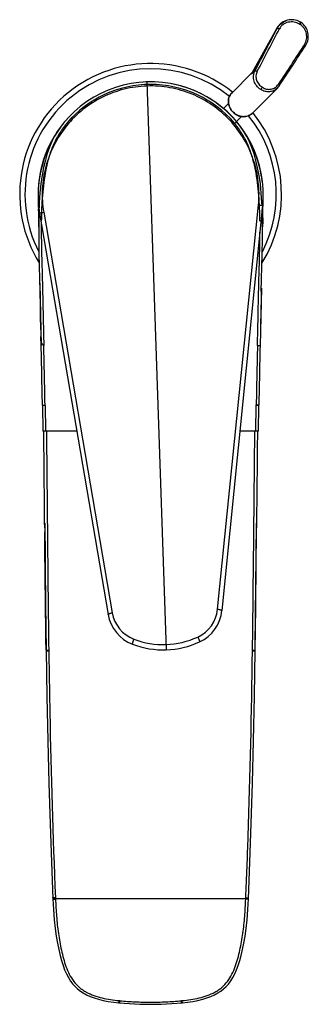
# Model space of a CAD drawing. Header units: millimetres. Extents: x 73 to 388, y 38 to 444.
# Tile 1 of 6: x 73 to 128, y 38 to 227. Entities that reach past the tile are written whole.
import ezdxf

# ---------------------------------------------------------------- set-up
doc = ezdxf.new("R2010")
doc.units = ezdxf.units.MM
doc.header["$LTSCALE"] = 30.734
doc.layers.get('0').update_dxf_attribs({"linetype": 'CONTINUOUS'})

msp = doc.modelspace()

# ---------------------------------------------------------------- linework, layer by layer
at = {"color": 7, "linetype": 'CONTINUOUS'}
for p, q in [((124.06, 226.42), (123.95, 226.38)), ((126.74, 226.13), (126.64, 226.19)), ((126.74, 226.13), (126.74, 226.13)), ((126.79, 226.09), (126.74, 226.13)), ((126.79, 226.09), (126.79, 226.09)), ((126.87, 226.04), (126.79, 226.09)), ((117.58, 216.59), (122.22, 224.93)), ((127.7, 221.62), (127.7, 221.62)), ((113.61, 212.57), (117.45, 216.41)), ((117.5, 208.68), (122.33, 213.52)), ((122.7, 213.98), (122.7, 213.98)), ((113.01, 210.56), (112.05, 209.6)), ((115.48, 208.09), (114.52, 207.12)), ((76.65, 192.24), (76.75, 186.33)), ((119.51, 186.6), (119.6, 192.2)), ((76.87, 191.62), (76.78, 189.55)), ((119.52, 191.07), (111.73, 113.65)), ((76.93, 189.61), (90.02, 112.9)), ((76.81, 181.84), (77, 174.68)), ((76.96, 176.25), (77.23, 164.29)), ((119.28, 175.29), (119.03, 164.29)), ((77, 174.68), (77.18, 166.06)), ((77.11, 169.65), (77.07, 171.1)), ((77.23, 164.29), (77.18, 166.06)), ((119.05, 165.17), (119.03, 164.29)), ((77.46, 152.94), (77.46, 152.87)), ((77.47, 152.87), (77.55, 147.96)), ((77.96, 152.88), (78.05, 147.96)), ((118.21, 147.96), (118.29, 152.88)), ((118.71, 147.96), (118.79, 152.87)), ((118.79, 152.87), (118.79, 152.94)), ((84.04, 147.96), (77.55, 147.96)), ((118.71, 147.96), (115.18, 147.96)), ((77.9, 130.38), (77.96, 123.54)), ((78.17, 106.1), (78.17, 106.03)), ((78.17, 106.07), (78.32, 97.26)), ((118.08, 106.03), (118.08, 106.07)), ((118.08, 106.03), (118.08, 106.07)), ((116.79, 58.55), (117.08, 65.59)), ((79.46, 58.65), (79.46, 58.65)), ((116.79, 58.65), (116.79, 58.65)), ((92.06, 38.71), (92.13, 38.7)), ((102.2, 38.54), (104.13, 38.7)), ((104.13, 38.7), (104.2, 38.71))]:
    msp.add_line(p, q, dxfattribs=at)
at = {"color": 9, "linetype": 'CONTINUOUS'}
for p, q in [((122.25, 224.91), (117.38, 216.15)), ((122.33, 224.95), (122.26, 224.93)), ((126.57, 225.75), (126.63, 225.71)), ((118.07, 216.85), (117.38, 216.15)), ((97.39, 214.71), (101.12, 106.16)), ((82.06, 206.8), (82.09, 206.77)), ((114.16, 206.77), (114.12, 206.82)), ((114.21, 206.72), (114.16, 206.77)), ((114.48, 206.94), (114.21, 206.72)), ((76.68, 190.41), (76.7, 189.58)), ((110.93, 113.93), (118.72, 191.19)), ((77.72, 189.78), (90.8, 113.24)), ((119.54, 188.69), (119.51, 186.97)), ((119.53, 188.09), (119.51, 186.99)), ((76.99, 174.86), (77, 174.3)), ((119.27, 174.85), (119.25, 174.3)), ((119.18, 171.1), (119.15, 169.65)), ((77.46, 152.94), (77.96, 152.95)), ((77.46, 152.94), (77.47, 152.94)), ((77.97, 152.88), (77.46, 152.87)), ((77.47, 152.87), (77.47, 152.87)), ((118.79, 152.94), (118.29, 152.95)), ((118.79, 152.87), (118.29, 152.88)), ((118.79, 152.87), (118.76, 152.87)), ((118.79, 152.94), (118.79, 152.94)), ((118.79, 152.87), (118.79, 152.87)), ((118.16, 110.76), (118.17, 111.46)), ((78.17, 106.07), (78.17, 106.1)), ((117.58, 105.94), (117.58, 106.07)), ((118.08, 106.07), (118.08, 106.1)), ((79.96, 58.75), (79.96, 58.66)), ((79.96, 58.66), (116.3, 58.66)), ((79.97, 58.51), (79.96, 58.66)), ((116.29, 58.51), (116.3, 58.75)), ((92.18, 39.11), (92.17, 39.09)), ((92.18, 39.11), (92.25, 39.1)), ((104.01, 39.1), (104.08, 39.11)), ((104.08, 39.09), (104.08, 39.11))]:
    msp.add_line(p, q, dxfattribs=at)
at = {"color": 7, "linetype": 'CONTINUOUS'}
for points in [[(123.95, 226.38), (123.74, 226.3), (123.45, 226.15), (123.16, 225.98), (122.9, 225.77), (122.67, 225.54), (122.45, 225.29), (122.27, 225.01)], [(126.64, 226.19), (126.37, 226.32), (126.09, 226.43), (125.79, 226.51), (125.49, 226.57), (125.18, 226.59), (124.87, 226.58), (124.56, 226.54), (124.25, 226.48), (124.06, 226.42)], [(127.7, 221.62), (127.76, 221.71), (127.91, 221.97), (128.02, 222.25), (128.12, 222.54), (128.19, 222.84), (128.23, 223.14), (128.24, 223.45), (128.22, 223.76), (128.18, 224.07), (128.1, 224.37), (128, 224.66), (127.87, 224.93), (127.71, 225.2), (127.53, 225.44), (127.33, 225.66), (127.11, 225.87), (126.87, 226.04)], [(117.58, 216.59), (117.53, 216.51), (117.46, 216.43), (117.45, 216.41)], [(122.33, 213.52), (122.49, 213.69), (122.66, 213.91), (122.7, 213.98)], [(81.64, 207.01), (81.02, 206.22), (80.38, 205.29), (79.8, 204.32), (79.29, 203.3), (78.82, 202.2), (78.4, 201.02), (78.03, 199.74), (77.7, 198.35), (77.42, 196.86), (77.19, 195.25), (77, 193.51), (76.87, 191.62)], [(119.41, 191.06), (119.39, 191.56), (119.26, 193.46), (119.08, 195.19), (118.85, 196.8), (118.57, 198.29), (118.25, 199.67), (117.88, 200.96), (117.46, 202.14), (117, 203.23), (116.49, 204.26), (115.92, 205.22), (115.28, 206.15), (114.59, 207.04)], [(80.89, 206.05), (80.57, 205.61), (80.25, 205.13), (79.94, 204.64), (79.67, 204.18), (79.43, 203.75), (79.22, 203.35), (79.02, 202.97), (78.85, 202.6), (78.68, 202.24), (78.53, 201.91), (78.4, 201.58), (78.27, 201.27), (78.15, 200.96), (78.04, 200.67), (77.94, 200.39), (77.85, 200.11), (77.76, 199.85), (77.67, 199.59), (77.6, 199.34), (77.53, 199.09), (77.46, 198.86), (77.4, 198.63), (77.34, 198.4), (77.28, 198.19), (77.23, 197.97), (77.18, 197.77), (77.14, 197.56), (77.09, 197.37), (77.05, 197.18), (77.02, 196.99), (76.98, 196.81), (76.95, 196.63), (76.92, 196.46), (76.89, 196.29), (76.87, 196.12), (76.84, 195.96), (76.82, 195.8), (76.8, 195.65), (76.78, 195.5), (76.76, 195.35), (76.75, 195.21), (76.73, 195.07), (76.72, 194.94), (76.71, 194.8), (76.7, 194.67), (76.69, 194.55), (76.68, 194.42), (76.67, 194.3), (76.67, 194.19), (76.66, 194.07)], [(119.46, 195.65), (119.44, 195.8), (119.41, 195.96), (119.39, 196.12), (119.36, 196.29), (119.34, 196.46), (119.31, 196.63), (119.27, 196.81), (119.24, 196.99), (119.2, 197.18), (119.16, 197.37), (119.12, 197.56), (119.08, 197.77), (119.03, 197.97), (118.98, 198.19), (118.92, 198.4), (118.86, 198.63), (118.8, 198.86), (118.73, 199.09), (118.66, 199.34), (118.58, 199.59), (118.5, 199.85), (118.41, 200.11), (118.32, 200.39), (118.21, 200.67), (118.11, 200.97), (117.99, 201.27), (117.86, 201.58), (117.72, 201.91), (117.57, 202.25), (117.41, 202.6), (117.23, 202.97), (117.04, 203.36), (116.83, 203.76), (116.59, 204.18), (116.31, 204.65), (116.01, 205.13), (115.68, 205.62), (115.35, 206.08)], [(119.51, 187.21), (119.48, 189.5), (119.44, 190.3)], [(76.78, 189.55), (76.75, 187.25), (76.76, 184.72), (76.81, 181.84)], [(119.26, 174.65), (119.44, 181.8), (119.5, 184.68), (119.51, 187.21)], [(118.08, 106.1), (118.14, 109.99), (118.2, 114.31), (118.25, 118.83), (118.3, 123.54), (118.35, 130.38)], [(77.96, 123.54), (78, 118.83), (78.05, 114.31), (78.11, 109.99), (78.17, 106.1)], [(117.08, 65.59), (117.34, 72.94), (117.57, 80.67), (117.77, 88.79), (117.94, 97.28), (118.08, 106.03)], [(78.32, 97.26), (78.49, 88.77), (78.69, 80.66), (78.92, 72.93), (79.18, 65.58), (79.47, 58.55)], [(79.47, 58.55), (79.57, 56.53), (79.71, 54.57), (79.89, 52.89), (80.1, 51.41), (80.33, 50.07), (80.57, 48.87), (80.83, 47.77), (81.1, 46.76), (81.4, 45.84), (81.71, 44.99), (82.06, 44.21), (82.43, 43.51), (82.84, 42.86), (83.27, 42.29), (83.72, 41.8), (84.19, 41.36), (84.71, 40.95), (85.27, 40.58), (85.91, 40.23), (86.61, 39.91), (87.37, 39.63), (88.19, 39.38), (89.08, 39.16), (90.05, 38.97), (91.1, 38.81), (92.06, 38.71)], [(104.2, 38.71), (105.16, 38.81), (106.21, 38.97), (107.17, 39.16), (108.07, 39.38), (108.89, 39.63), (109.65, 39.91), (110.35, 40.23), (110.99, 40.58), (111.55, 40.95), (112.07, 41.36), (112.54, 41.8), (112.99, 42.29), (113.42, 42.87), (113.83, 43.51), (114.2, 44.22), (114.55, 45), (114.86, 45.84), (115.16, 46.77), (115.43, 47.77), (115.69, 48.87), (115.93, 50.07), (116.16, 51.41), (116.36, 52.89), (116.54, 54.57), (116.69, 56.53), (116.79, 58.55)], [(92.13, 38.7), (94.05, 38.54), (96.09, 38.44), (98.13, 38.41), (100.17, 38.44), (102.2, 38.54)]]:
    msp.add_lwpolyline(points, dxfattribs=at)
at = {"color": 9, "linetype": 'CONTINUOUS'}
for points in [[(79.96, 58.75), (79.96, 58.73), (79.96, 58.72), (79.96, 58.7), (79.96, 58.69), (79.96, 58.67), (79.96, 58.66)], [(116.3, 58.66), (116.3, 58.67), (116.3, 58.69), (116.3, 58.7), (116.3, 58.72), (116.3, 58.73), (116.3, 58.75)]]:
    msp.add_lwpolyline(points, dxfattribs=at)
for centre, radius, start, end in [((124.92, 223.57), 2.97, 109.0895, 110.9926), ((125.1, 223.4), 3.19, 108.9459, 111.0253), ((98.13, 193.22), 24, 51.197, 207.2575), ((120.77, 214.82), 3.65, 150.9983, 158.584), ((115.62, 211), 2.64, 187.065, 187.34), ((98.13, 193.22), 24, 332.7418, 38.7609), ((194.25, 186.72), 117, 179.5042, 179.8112), ((-1719.86, 121.42), 1798.1, 1.00475, 1.36627), ((1916.58, 121.42), 1798.56, 178.63403, 178.99543), ((2335.38, 143.35), 2257.51, 180.37116, 180.9456), ((-2156.7, 142.2), 2275.07, 359.3429, 359.45854), ((-1661.2, 136.42), 1779.54, 359.19649, 359.33613), ((97.29, 114.35), 6.59, 189.7343, 249.2063), ((104.37, 114.59), 6.59, 294.7284, 354.2004), ((-1372.57, 132.27), 1490.88, 358.99412, 359.17316), ((100.54, 122.89), 15.73, 249.1793, 271.9684), ((100.54, 122.89), 15.73, 271.9657, 294.7485), ((78.37, 108.14), 2.13, 266.9737, 267.7504), ((78.52, 116.05), 10.11, 269.2271, 270.8815), ((78.52, 116.97), 10.96, 270.4575, 270.8351), ((117.74, 117), 10.99, 269.1641, 269.5259), ((117.73, 116.05), 10.11, 269.1181, 270.7756), ((117.9, 107.95), 1.94, 272.592, 273.0796), ((117.93, 107.38), 1.37, 272.9388, 273.9373), ((66.68, 41.54), 25.61, 354.0878, 354.5122), ((126.67, 41.25), 22.69, 185.4641, 185.9398), ((115.25, 40.06), 11.2, 185.9094, 186.4269)]:
    msp.add_arc(centre, radius, start, end, dxfattribs=at)
at = {"color": 7, "linetype": 'CONTINUOUS'}
for centre, radius, start, end in [((98.13, 193.22), 25, 51.2943, 211.6603), ((98.13, 193.22), 21.5, 354.2554, 189.6794), ((98.13, 193.23), 21.49, 89.0516, 93.5386), ((98.13, 193.23), 20.99, 40.3561, 139.6417), ((98.13, 193.23), 21.49, 40.8423, 79.3017), ((115.61, 210.99), 2.64, 186.7685, 187.065), ((116.05, 211.11), 3.08, 235.6221, 240.9301), ((98.13, 193.22), 25, 328.2531, 38.6599), ((98.11, 193.21), 21.51, 33.1823, 33.8752), ((98.11, 193.21), 21.52, 30.6304, 33.1821), ((98.11, 193.21), 21.51, 29.9149, 30.537), ((98.12, 193.21), 21.51, 29.7405, 29.9149), ((98.13, 193.22), 21.49, 27.2689, 29.7408), ((98.07, 193.25), 21.43, 156.8078, 177.9144), ((-1719.08, 121.44), 1796.82, 1.00463, 1.36638), ((1915.84, 121.44), 1797.32, 178.63391, 178.99554), ((-8913.39, 48.36), 8991.66, 0.516797, 0.634689), ((9109.64, 48.39), 8991.66, 179.365515, 179.483407), ((5292.5, 176.96), 5214.81, 180.52185, 180.77859), ((-4209.14, 166.88), 4327.64, 359.19529, 359.50467), ((104.37, 114.39), 7.4, 294.7965, 354.2554), ((97.31, 114.15), 7.4, 189.6794, 249.1382), ((100.55, 122.65), 16.5, 249.1382, 294.7965), ((120.6, 106.06), 2.52, 179.2289, 179.7679)]:
    msp.add_arc(centre, radius, start, end, dxfattribs=at)
at = {"color": 9, "linetype": 'CONTINUOUS'}
for points, knots in [([(122.26, 224.93), (122.42, 225.23), (122.87, 225.82), (123.51, 226.21), (123.86, 226.34)], [0, 0, 0, 0, 0.480965, 1, 1, 1, 1]), ([(122.33, 224.95), (122.5, 225.27), (122.97, 225.86), (123.61, 226.24), (123.95, 226.38)], [0, 0, 0, 0, 0.498253, 1, 1, 1, 1]), ([(126.57, 225.75), (126.26, 225.94), (125.54, 226.21), (124.41, 226.17), (123.38, 225.71), (122.89, 225.15), (122.72, 224.83)], [0, 0, 0, 0, 0.25444, 0.507472, 0.756378, 1, 1, 1, 1]), ([(126.57, 225.75), (126.6, 225.79), (126.64, 225.86), (126.7, 225.97), (126.73, 226.05), (126.74, 226.1), (126.74, 226.11), (126.74, 226.12)], [0, 0, 0, 0, 0.336552, 0.646575, 0.877868, 0.952897, 1, 1, 1, 1]), ([(126.78, 226), (126.76, 225.95), (126.71, 225.85), (126.66, 225.76), (126.63, 225.71)], [0, 0, 0, 0, 0.458581, 1, 1, 1, 1]), ([(126.79, 226.04), (126.79, 226.03), (126.79, 226.02), (126.78, 226.01), (126.78, 226)], [0, 0, 0, 0, 0.22577, 1, 1, 1, 1]), ([(126.79, 226.09), (126.8, 226.09), (126.8, 226.07), (126.8, 226.05), (126.79, 226.04)], [0, 0, 0, 0, 0.318135, 1, 1, 1, 1]), ([(122.26, 224.93), (122.25, 224.93), (122.24, 224.93), (122.22, 224.93), (122.22, 224.93)], [0, 0, 0, 0, 0.689908, 1, 1, 1, 1]), ([(122.33, 224.95), (122.34, 224.95), (122.36, 224.96), (122.41, 224.95), (122.49, 224.93), (122.6, 224.89), (122.68, 224.85), (122.72, 224.83)], [0, 0, 0, 0, 0.055404, 0.135893, 0.366905, 0.670658, 1, 1, 1, 1]), ([(127.51, 221.85), (127.71, 222.15), (127.98, 222.84), (127.95, 223.96), (127.5, 224.99), (126.95, 225.51), (126.63, 225.71)], [0, 0, 0, 0, 0.245798, 0.495486, 0.746566, 1, 1, 1, 1]), ([(127.7, 221.62), (127.71, 221.63), (127.7, 221.67), (127.64, 221.74), (127.57, 221.8), (127.51, 221.85)], [0, 0, 0, 0, 0.115214, 0.329383, 1, 1, 1, 1]), ([(117.38, 216.15), (117.37, 216.2), (117.37, 216.3), (117.42, 216.38), (117.45, 216.41)], [0, 0, 0, 0, 0.536328, 1, 1, 1, 1]), ([(119.17, 213.24), (118.87, 213.42), (118.34, 213.9), (117.92, 214.68), (117.78, 215.36), (117.77, 215.87), (117.86, 216.38), (117.99, 216.7), (118.07, 216.85)], [0, 0, 0, 0, 0.252946, 0.504563, 0.62929, 0.753107, 0.87653, 1, 1, 1, 1]), ([(118.07, 216.85), (118.08, 216.85), (118.1, 216.85), (118.15, 216.85), (118.23, 216.82), (118.35, 216.78), (118.44, 216.74), (118.49, 216.72)], [0, 0, 0, 0, 0.051367, 0.127384, 0.352442, 0.659958, 1, 1, 1, 1]), ([(118.49, 216.72), (118.35, 216.46), (118.19, 215.89), (118.31, 215.01), (118.76, 214.22), (119.22, 213.82), (119.47, 213.67)], [0, 0, 0, 0, 0.243782, 0.490223, 0.743466, 1, 1, 1, 1]), ([(97.42, 213.91), (95.95, 213.86), (93.02, 213.45), (88.85, 211.91), (85.11, 209.53), (81.96, 206.41), (79.54, 202.69), (77.96, 198.55), (77.29, 194.17), (77.48, 191.22), (77.72, 189.78)], [0, 0, 0, 0, 0.12513, 0.250245, 0.375332, 0.500379, 0.625375, 0.750311, 0.875185, 1, 1, 1, 1]), ([(118.72, 191.19), (118.87, 192.65), (118.85, 195.6), (117.89, 199.92), (116.03, 203.95), (113.36, 207.49), (110, 210.38), (106.1, 212.5), (101.84, 213.75), (98.89, 213.96), (97.42, 213.91)], [0, 0, 0, 0, 0.124815, 0.249688, 0.374625, 0.499621, 0.624667, 0.749755, 0.87487, 1, 1, 1, 1]), ([(119.17, 213.24), (119.19, 213.26), (119.24, 213.32), (119.34, 213.46), (119.42, 213.58), (119.47, 213.67)], [0, 0, 0, 0, 0.1805, 0.428191, 1, 1, 1, 1]), ([(122.33, 213.52), (122.13, 213.32), (121.66, 212.99), (120.83, 212.76), (119.96, 212.85), (119.42, 213.08), (119.17, 213.24)], [0, 0, 0, 0, 0.247088, 0.492261, 0.742286, 1, 1, 1, 1]), ([(119.47, 213.67), (119.72, 213.51), (120.26, 213.28), (121.14, 213.25), (121.94, 213.57), (122.34, 213.99), (122.49, 214.22)], [0, 0, 0, 0, 0.259537, 0.508617, 0.752092, 1, 1, 1, 1]), ([(122.7, 213.98), (122.71, 213.99), (122.7, 214.03), (122.63, 214.11), (122.55, 214.17), (122.49, 214.22)], [0, 0, 0, 0, 0.107072, 0.315613, 1, 1, 1, 1]), ([(113, 210.68), (112.98, 210.85), (112.97, 211.21), (113.07, 211.72), (113.28, 212.19), (113.49, 212.46), (113.61, 212.57)], [0, 0, 0, 0, 0.259541, 0.511536, 0.757459, 1, 1, 1, 1]), ([(114.43, 208.5), (114.05, 208.74), (113.39, 209.37), (113.06, 210.23), (113, 210.67)], [0, 0, 0, 0, 0.506848, 1, 1, 1, 1]), ([(117.5, 208.68), (117.31, 208.5), (116.86, 208.2), (116.06, 208.01), (115.21, 208.11), (114.68, 208.34), (114.43, 208.5)], [0, 0, 0, 0, 0.236015, 0.479536, 0.734505, 1, 1, 1, 1]), ([(82.05, 206.71), (81.53, 206.09), (80.81, 205.1), (80.01, 203.68), (79.33, 202.21), (78.65, 200.28), (78.08, 197.89), (77.7, 195.46), (77.36, 192.19), (77.27, 189.72), (77.25, 188.07)], [0, 0, 0, 0, 0.124, 0.186002, 0.248199, 0.372706, 0.497688, 0.623008, 0.748543, 1, 1, 1, 1]), ([(119, 188.09), (118.98, 189.74), (118.89, 192.2), (118.56, 195.47), (118.17, 197.9), (117.6, 200.28), (116.93, 202.21), (116.24, 203.69), (115.45, 205.1), (114.73, 206.09), (114.21, 206.72)], [0, 0, 0, 0, 0.251456, 0.376992, 0.502311, 0.627293, 0.751799, 0.813996, 0.875998, 1, 1, 1, 1]), ([(118.72, 191.19), (118.82, 191.18), (118.97, 191.16), (119.16, 191.14), (119.28, 191.12), (119.38, 191.11), (119.45, 191.09), (119.49, 191.08), (119.51, 191.08), (119.52, 191.07), (119.52, 191.07), (119.52, 191.07)], [0, 0, 0, 0, 0.365956, 0.544368, 0.703943, 0.833387, 0.926643, 0.958444, 0.980671, 0.994061, 1, 1, 1, 1]), ([(76.7, 189.58), (76.7, 189.39), (76.72, 188.51), (76.73, 187.64), (76.74, 186.96)], [0, 0, 0, 0, 0.220247, 1, 1, 1, 1]), ([(76.93, 189.61), (76.93, 189.61), (76.94, 189.61), (76.95, 189.62), (76.97, 189.62), (77, 189.63), (77.07, 189.65), (77.17, 189.67), (77.29, 189.7), (77.48, 189.74), (77.62, 189.76), (77.72, 189.78)], [0, 0, 0, 0, 0.005939, 0.019329, 0.041556, 0.073357, 0.166613, 0.296057, 0.455632, 0.634044, 1, 1, 1, 1]), ([(77.25, 187.1), (77.24, 185.21), (77.29, 182.36), (77.4, 178.56), (77.5, 174.75), (77.6, 170), (77.68, 166.2), (77.73, 164.3)], [0, 0, 0, 0, 0.249765, 0.374783, 0.499811, 0.749948, 1, 1, 1, 1]), ([(118.53, 164.3), (118.57, 166.1), (118.65, 169.71), (118.75, 174.23), (118.84, 177.84), (118.94, 181.45), (119, 184.16), (119.01, 185.96)], [0, 0, 0, 0, 0.250024, 0.500141, 0.625163, 0.750172, 1, 1, 1, 1]), ([(77.73, 164.3), (77.66, 164.37), (77.53, 164.52), (77.36, 164.76), (77.24, 165), (77.21, 165.17), (77.21, 165.25)], [0, 0, 0, 0, 0.27877, 0.541465, 0.779768, 1, 1, 1, 1]), ([(118.53, 164.3), (118.59, 164.29), (118.69, 164.29), (118.81, 164.29), (118.88, 164.29), (118.94, 164.29), (118.98, 164.29), (119.01, 164.29), (119.02, 164.29), (119.03, 164.28), (119.03, 164.29)], [0, 0, 0, 0, 0.384761, 0.558277, 0.7101, 0.834492, 0.926484, 0.959131, 0.982351, 1, 1, 1, 1]), ([(78.22, 147.96), (78.3, 140.98), (78.43, 127.02), (78.57, 113.06), (78.67, 106.08)], [0, 0, 0, 0, 0.500091, 1, 1, 1, 1]), ([(117.58, 106.07), (117.68, 113.05), (117.83, 127.02), (117.95, 140.98), (118.03, 147.96)], [0, 0, 0, 0, 0.499909, 1, 1, 1, 1]), ([(78.17, 106.1), (78.14, 107.97), (78.03, 115.52), (77.96, 123.06), (77.91, 128.73)], [0, 0, 0, 0, 0.248512, 1, 1, 1, 1]), ([(78.17, 106.1), (78.14, 107.97), (78.03, 115.52), (77.96, 123.06), (77.91, 128.73)], [0, 0, 0, 0, 0.248485, 1, 1, 1, 1]), ([(118.08, 106.1), (118.11, 107.97), (118.22, 115.52), (118.29, 123.06), (118.34, 128.73)], [0, 0, 0, 0, 0.248485, 1, 1, 1, 1]), ([(118.08, 106.1), (118.11, 107.97), (118.23, 115.52), (118.29, 123.06), (118.34, 128.73)], [0, 0, 0, 0, 0.248512, 1, 1, 1, 1]), ([(118.31, 125.48), (118.32, 125.74), (118.33, 126.83), (118.33, 127.91), (118.34, 128.73)], [0, 0, 0, 0, 0.247544, 1, 1, 1, 1]), ([(118.28, 121.22), (118.28, 121.57), (118.29, 122.99), (118.31, 124.41), (118.31, 125.48)], [0, 0, 0, 0, 0.247093, 1, 1, 1, 1]), ([(90.02, 112.9), (90.01, 112.93), (90.06, 112.99), (90.14, 113.04), (90.24, 113.09), (90.36, 113.13), (90.55, 113.19), (90.7, 113.22), (90.8, 113.24)], [0, 0, 0, 0, 0.107142, 0.204419, 0.332478, 0.486543, 0.656446, 1, 1, 1, 1]), ([(110.93, 113.93), (111.03, 113.92), (111.18, 113.9), (111.37, 113.85), (111.5, 113.82), (111.6, 113.78), (111.68, 113.73), (111.74, 113.68), (111.73, 113.65)], [0, 0, 0, 0, 0.343554, 0.513457, 0.667522, 0.795581, 0.892858, 1, 1, 1, 1]), ([(94.68, 107.23), (94.67, 107.23), (94.66, 107.27), (94.67, 107.32), (94.69, 107.42), (94.73, 107.55), (94.77, 107.71), (94.85, 107.92), (94.91, 108.08), (94.95, 108.19)], [0, 0, 0, 0, 0.024108, 0.082064, 0.181323, 0.317793, 0.483007, 0.661639, 1, 1, 1, 1]), ([(107.13, 108.61), (107.18, 108.51), (107.25, 108.35), (107.34, 108.14), (107.4, 107.99), (107.45, 107.86), (107.47, 107.76), (107.48, 107.71), (107.48, 107.67), (107.47, 107.67)], [0, 0, 0, 0, 0.338406, 0.517052, 0.682269, 0.818729, 0.917972, 0.975907, 1, 1, 1, 1]), ([(78.17, 106.1), (78.17, 106.1), (78.19, 106.09), (78.2, 106.09), (78.23, 106.09), (78.25, 106.09), (78.27, 106.09)], [0, 0, 0, 0, 0.069976, 0.259924, 0.570749, 1, 1, 1, 1]), ([(78.26, 106.02), (78.24, 106.02), (78.21, 106.02), (78.19, 106.02), (78.18, 106.02)], [0, 0, 0, 0, 0.661539, 1, 1, 1, 1]), ([(78.39, 105.94), (78.36, 105.94), (78.31, 105.94), (78.25, 105.95), (78.21, 105.95), (78.19, 105.95), (78.19, 105.95), (78.18, 105.95), (78.18, 105.96)], [0, 0, 0, 0, 0.42622, 0.738731, 0.850082, 0.930785, 0.980474, 1, 1, 1, 1]), ([(78.27, 106.09), (78.3, 106.09), (78.43, 106.08), (78.57, 106.08), (78.67, 106.08)], [0, 0, 0, 0, 0.201986, 1, 1, 1, 1]), ([(78.6, 106.01), (78.57, 106.01), (78.47, 106.01), (78.36, 106.01), (78.28, 106.02)], [0, 0, 0, 0, 0.277636, 1, 1, 1, 1]), ([(78.68, 105.94), (78.74, 102), (79, 86.26), (79.44, 70.53), (79.96, 58.75)], [0, 0, 0, 0, 0.250571, 1, 1, 1, 1]), ([(116.3, 58.75), (116.47, 62.67), (117.08, 78.4), (117.4, 94.14), (117.58, 105.95)], [0, 0, 0, 0, 0.249264, 1, 1, 1, 1]), ([(117.58, 106.08), (117.64, 106.08), (117.74, 106.08), (117.89, 106.08), (118, 106.09), (118.06, 106.09), (118.07, 106.09)], [0, 0, 0, 0, 0.336945, 0.654921, 0.884862, 1, 1, 1, 1]), ([(117.99, 106.02), (117.96, 106.01), (117.85, 106.01), (117.74, 106.01), (117.65, 106.01)], [0, 0, 0, 0, 0.199403, 1, 1, 1, 1]), ([(117.87, 105.94), (117.9, 105.94), (117.95, 105.94), (118.01, 105.95), (118.05, 105.95), (118.06, 105.95), (118.07, 105.95), (118.08, 105.95), (118.08, 105.96)], [0, 0, 0, 0, 0.426239, 0.738736, 0.850082, 0.930781, 0.98047, 1, 1, 1, 1]), ([(118.08, 106.03), (118.08, 106.03), (118.07, 106.02), (118.06, 106.02), (118.05, 106.02), (118.04, 106.02), (118.03, 106.02)], [0, 0, 0, 0, 0.07671, 0.266948, 0.575543, 1, 1, 1, 1]), ([(118.07, 106.09), (118.08, 106.09), (118.08, 106.09), (118.08, 106.1), (118.08, 106.1)], [0, 0, 0, 0, 0.691271, 1, 1, 1, 1]), ([(79.55, 58.77), (79.53, 58.77), (79.5, 58.78), (79.47, 58.79), (79.46, 58.8), (79.46, 58.8)], [0, 0, 0, 0, 0.69743, 0.891664, 1, 1, 1, 1]), ([(79.46, 58.65), (79.46, 58.64), (79.47, 58.64), (79.5, 58.63), (79.53, 58.63), (79.55, 58.63)], [0, 0, 0, 0, 0.105817, 0.301816, 1, 1, 1, 1]), ([(79.47, 58.55), (79.47, 58.55), (79.47, 58.54), (79.48, 58.53), (79.49, 58.53)], [0, 0, 0, 0, 0.171179, 1, 1, 1, 1]), ([(79.49, 58.53), (79.49, 58.53), (79.51, 58.52), (79.53, 58.52), (79.55, 58.52)], [0, 0, 0, 0, 0.182398, 1, 1, 1, 1]), ([(79.96, 58.76), (79.88, 58.76), (79.75, 58.76), (79.61, 58.76), (79.55, 58.77)], [0, 0, 0, 0, 0.545379, 1, 1, 1, 1]), ([(79.55, 58.63), (79.56, 58.63), (79.62, 58.64), (79.67, 58.64), (79.71, 58.64)], [0, 0, 0, 0, 0.207404, 1, 1, 1, 1]), ([(79.55, 58.52), (79.62, 58.51), (79.75, 58.5), (79.89, 58.5), (79.97, 58.51)], [0, 0, 0, 0, 0.455802, 1, 1, 1, 1]), ([(79.71, 58.64), (79.73, 58.64), (79.81, 58.65), (79.9, 58.65), (79.96, 58.66)], [0, 0, 0, 0, 0.234364, 1, 1, 1, 1]), ([(79.97, 58.51), (80.02, 57.41), (80.1, 55.77), (80.3, 53.6), (80.5, 51.97), (80.76, 50.36), (81.08, 48.76), (81.47, 47.18), (81.94, 45.63), (82.57, 44.14), (83.39, 42.77), (84.3, 41.79), (85.15, 41.15), (86.06, 40.59), (87.3, 40.06), (88.87, 39.61), (90.47, 39.3), (91.56, 39.17), (92.11, 39.11)], [0, 0, 0, 0, 0.126428, 0.189511, 0.252503, 0.315398, 0.378281, 0.440949, 0.503306, 0.56521, 0.626735, 0.687627, 0.718318, 0.749193, 0.811146, 0.873747, 0.9367, 1, 1, 1, 1]), ([(104.15, 39.11), (104.7, 39.17), (105.78, 39.3), (107.39, 39.61), (108.95, 40.06), (110.19, 40.59), (111.11, 41.15), (111.95, 41.79), (112.87, 42.77), (113.69, 44.14), (114.31, 45.63), (114.79, 47.18), (115.18, 48.76), (115.5, 50.36), (115.76, 51.97), (115.96, 53.6), (116.16, 55.77), (116.24, 57.41), (116.29, 58.51)], [0, 0, 0, 0, 0.063299, 0.126253, 0.188853, 0.250807, 0.281682, 0.312373, 0.373266, 0.43479, 0.496695, 0.559052, 0.621721, 0.684602, 0.747498, 0.81049, 0.873572, 1, 1, 1, 1]), ([(116.7, 58.52), (116.64, 58.51), (116.5, 58.5), (116.36, 58.5), (116.29, 58.51)], [0, 0, 0, 0, 0.4558, 1, 1, 1, 1]), ([(116.3, 58.76), (116.38, 58.76), (116.51, 58.75), (116.65, 58.76), (116.71, 58.77)], [0, 0, 0, 0, 0.545381, 1, 1, 1, 1]), ([(116.55, 58.64), (116.53, 58.64), (116.45, 58.65), (116.36, 58.65), (116.3, 58.66)], [0, 0, 0, 0, 0.233497, 1, 1, 1, 1]), ([(116.7, 58.63), (116.69, 58.63), (116.64, 58.64), (116.59, 58.64), (116.55, 58.64)], [0, 0, 0, 0, 0.210639, 1, 1, 1, 1]), ([(116.79, 58.65), (116.79, 58.64), (116.79, 58.64), (116.75, 58.63), (116.73, 58.63), (116.7, 58.63)], [0, 0, 0, 0, 0.098347, 0.28926, 1, 1, 1, 1]), ([(116.77, 58.53), (116.77, 58.53), (116.75, 58.52), (116.72, 58.52), (116.7, 58.52)], [0, 0, 0, 0, 0.182401, 1, 1, 1, 1]), ([(116.71, 58.77), (116.73, 58.77), (116.76, 58.78), (116.79, 58.79), (116.8, 58.8), (116.8, 58.8)], [0, 0, 0, 0, 0.697437, 0.891668, 1, 1, 1, 1]), ([(116.79, 58.55), (116.79, 58.55), (116.79, 58.54), (116.78, 58.53), (116.77, 58.53)], [0, 0, 0, 0, 0.17118, 1, 1, 1, 1]), ([(92.06, 38.71), (92.06, 38.71), (92.06, 38.72), (92.06, 38.73), (92.07, 38.76), (92.07, 38.78), (92.07, 38.79)], [0, 0, 0, 0, 0.061176, 0.247925, 0.562503, 1, 1, 1, 1]), ([(92.07, 38.79), (92.07, 38.81), (92.09, 38.92), (92.1, 39.03), (92.11, 39.11)], [0, 0, 0, 0, 0.207502, 1, 1, 1, 1]), ([(92.15, 38.91), (92.15, 38.86), (92.14, 38.79), (92.14, 38.72), (92.13, 38.7)], [0, 0, 0, 0, 0.682087, 1, 1, 1, 1]), ([(92.2, 38.69), (92.2, 38.69), (92.2, 38.7), (92.2, 38.71), (92.21, 38.72), (92.21, 38.74), (92.21, 38.76), (92.21, 38.78)], [0, 0, 0, 0, 0.060684, 0.137801, 0.247492, 0.562264, 1, 1, 1, 1]), ([(92.21, 38.78), (92.22, 38.8), (92.23, 38.91), (92.24, 39.02), (92.25, 39.1)], [0, 0, 0, 0, 0.207297, 1, 1, 1, 1]), ([(92.25, 39.1), (92.74, 39.06), (93.71, 38.97), (95.67, 38.85), (98.13, 38.8), (100.58, 38.85), (102.54, 38.97), (103.52, 39.06), (104.01, 39.1)], [0, 0, 0, 0, 0.125058, 0.250063, 0.5, 0.749937, 0.874942, 1, 1, 1, 1]), ([(104.04, 38.78), (104.04, 38.8), (104.03, 38.91), (104.02, 39.02), (104.01, 39.1)], [0, 0, 0, 0, 0.2073, 1, 1, 1, 1]), ([(104.06, 38.69), (104.05, 38.69), (104.06, 38.7), (104.05, 38.71), (104.05, 38.72), (104.05, 38.74), (104.05, 38.76), (104.04, 38.78)], [0, 0, 0, 0, 0.060666, 0.137777, 0.247466, 0.562245, 1, 1, 1, 1]), ([(104.13, 38.7), (104.13, 38.7), (104.13, 38.7), (104.13, 38.71), (104.12, 38.72), (104.12, 38.73), (104.12, 38.76), (104.11, 38.79), (104.11, 38.81)], [0, 0, 0, 0, 0.017702, 0.066839, 0.147503, 0.259241, 0.572802, 1, 1, 1, 1]), ([(104.19, 38.79), (104.18, 38.81), (104.17, 38.92), (104.16, 39.03), (104.15, 39.11)], [0, 0, 0, 0, 0.207502, 1, 1, 1, 1]), ([(104.2, 38.71), (104.2, 38.71), (104.2, 38.72), (104.19, 38.73), (104.19, 38.76), (104.19, 38.78), (104.19, 38.79)], [0, 0, 0, 0, 0.061175, 0.24792, 0.562501, 1, 1, 1, 1])]:
    msp.add_open_spline(points, degree=3, knots=knots, dxfattribs=at)
for points in [[(126.74, 226.12), (126.74, 226.12), (126.74, 226.13), (126.74, 226.13)], [(118.07, 216.85), (119.49, 219.55), (120.91, 222.25), (122.33, 224.95)], [(118.49, 216.72), (119.9, 219.42), (121.31, 222.12), (122.72, 224.83)], [(127.51, 221.85), (125.84, 219.3), (124.17, 216.76), (122.49, 214.22)], [(82.09, 206.77), (82.08, 206.75), (82.06, 206.73), (82.05, 206.71)], [(82.09, 206.77), (82.1, 206.79), (82.12, 206.81), (82.14, 206.82)], [(119.15, 169.65), (119.14, 168.87), (119.12, 168.09), (119.1, 167.3)], [(77.97, 152.88), (77.97, 152.9), (77.96, 152.93), (77.96, 152.95)], [(118.29, 152.88), (118.29, 152.9), (118.29, 152.93), (118.29, 152.95)], [(78.67, 106.08), (78.67, 106.06), (78.68, 106.04), (78.68, 106.01)], [(78.68, 106.01), (78.68, 105.99), (78.68, 105.97), (78.68, 105.94)], [(92.11, 39.11), (92.13, 39.11), (92.15, 39.11), (92.18, 39.11)], [(104.08, 39.11), (104.11, 39.11), (104.13, 39.11), (104.15, 39.11)]]:
    msp.add_open_spline(points, degree=3, dxfattribs=at)
at = {"color": 7, "linetype": 'CONTINUOUS'}
for points in [[(122.7, 213.98), (124.37, 216.52), (126.04, 219.07), (127.7, 221.62)], [(77.16, 167.31), (77.14, 168.09), (77.12, 168.87), (77.11, 169.65)]]:
    msp.add_open_spline(points, degree=3, dxfattribs=at)
for points, knots in [([(113.61, 212.57), (113.49, 212.46), (113.28, 212.19), (113.07, 211.72), (112.96, 211.21), (112.97, 210.85), (112.99, 210.68)], [0, 0, 0, 0, 0.243315, 0.489639, 0.741393, 1, 1, 1, 1]), ([(112.99, 210.66), (113.04, 210.25), (113.35, 209.43), (113.95, 208.81), (114.31, 208.56)], [0, 0, 0, 0, 0.493194, 1, 1, 1, 1]), ([(114.55, 208.41), (114.79, 208.28), (115.31, 208.08), (116.12, 208.02), (116.89, 208.21), (117.32, 208.51), (117.5, 208.68)], [0, 0, 0, 0, 0.263805, 0.51793, 0.762102, 1, 1, 1, 1]), ([(77, 174.3), (77.01, 174.04), (77.03, 172.97), (77.05, 171.91), (77.07, 171.1)], [0, 0, 0, 0, 0.245139, 1, 1, 1, 1]), ([(119.25, 174.3), (119.24, 173.84), (119.2, 171.97), (119.16, 170.1), (119.13, 168.68)], [0, 0, 0, 0, 0.242581, 1, 1, 1, 1]), ([(77.07, 171.1), (77.07, 170.9), (77.09, 170.09), (77.11, 169.28), (77.12, 168.67)], [0, 0, 0, 0, 0.247733, 1, 1, 1, 1])]:
    msp.add_open_spline(points, degree=3, knots=knots, dxfattribs=at)

doc.saveas('drawing.dxf')
